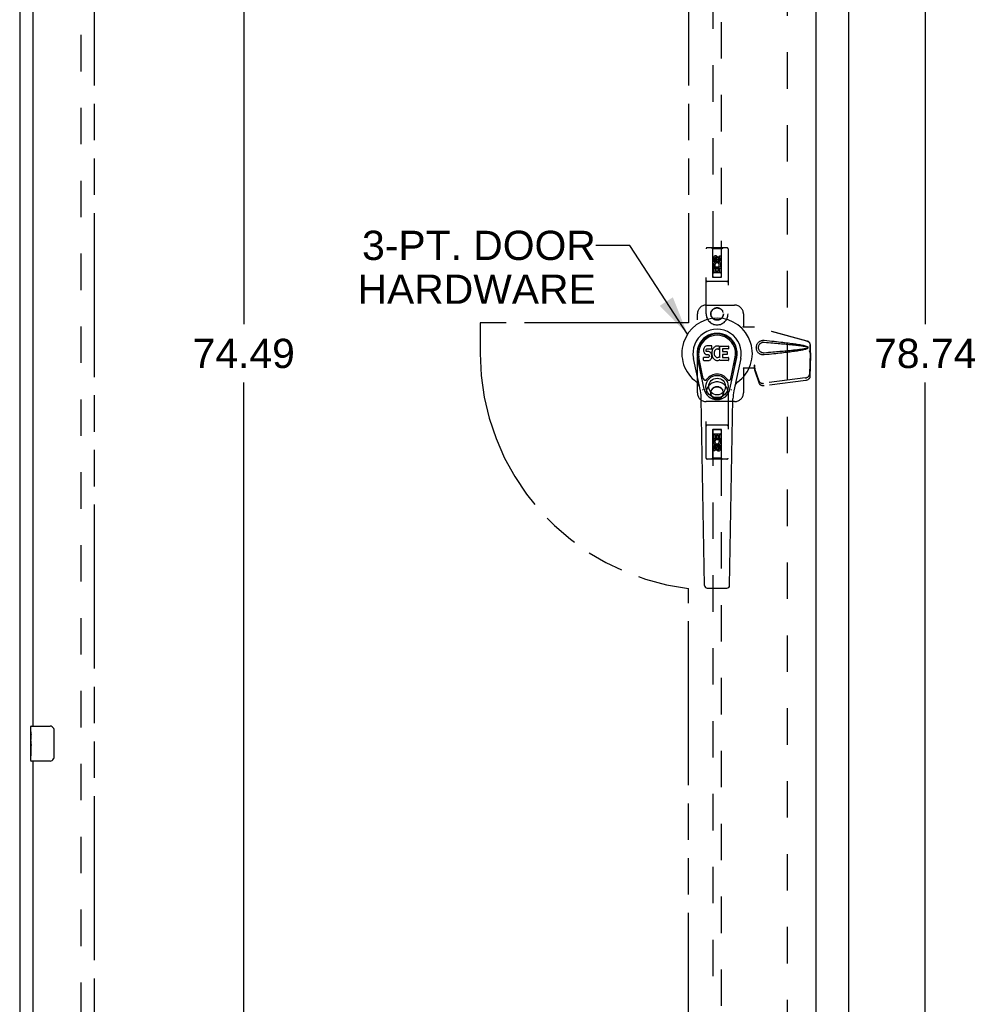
# Model space of a CAD drawing. Header units: inches. Extents: x 0 to 189, y 0 to 122.
# Tile 12 of 44: x 67 to 94, y 28 to 56. Entities that reach past the tile are written whole.
import ezdxf

# ---------------------------------------------------------------- set-up
doc = ezdxf.new("R2010")
doc.units = ezdxf.units.IN
doc.header["$LTSCALE"] = 10.388889
doc.header["$MEASUREMENT"] = 0
doc.linetypes.add('HIDDEN', pattern=[0.2, 0.1, -0.1])
doc.linetypes.add('PHANTOM', pattern=[0.8, 0.45, -0.05, 0.1, -0.05, 0.1, -0.05])
doc.layers.get('0').update_dxf_attribs({"linetype": 'CONTINUOUS'})
for name, color, linetype in [('02___PRT_ALL_AXES', 7, 'CONTINUOUS'), ('AVAIL_DOOR_SPACE', 7, 'CONTINUOUS'), ('DEFAULT_2', 8, 'HIDDEN'), ('DIMENSIONS', 7, 'CONTINUOUS')]:
    doc.layers.add(name, color=color, linetype=linetype)
doc.styles.get("Standard").update_dxf_attribs({"font": 'arial.ttf'})
doc.dimstyles.new('DIMSTYLE_1', dxfattribs={"dimtxt": 0.833333, "dimasz": 1.111111, "dimexe": 0.09, "dimexo": 0.07, "dimgap": 0.0375, "dimtad": 0, "dimtih": 1, "dimtoh": 1, "dimzin": 4, "dimdsep": 46, "dimtxsty": 'Standard', "dimblk": '_FILLED', "dimblk1": '_FILLED', "dimblk2": '_FILLED', "dimcen": 0.09, "dimazin": 1, "dimtfac": 1, "dimtdec": 3, "dimtofl": 0, "dimtmove": 0, "dimatfit": 3, "dimldrblk": '_FILLED', "dimfxl": 0, "dimtolj": 1, "dimtzin": 4, "dimarcsym": 0})
doc.dimstyles.get("Standard").update_dxf_attribs({"dimtxt": 0.944444, "dimasz": 1.111111, "dimexe": 0.09, "dimexo": 0.07, "dimgap": 0.09, "dimtad": 0, "dimtih": 1, "dimtoh": 1, "dimdec": 3, "dimzin": 4, "dimdsep": 46, "dimtxsty": 'Standard', "dimblk": '_FILLED', "dimblk1": '_FILLED', "dimblk2": '_FILLED', "dimcen": 0.09, "dimadec": 3, "dimazin": 1, "dimtp": 0.001, "dimtm": 0.001, "dimtfac": 1, "dimtdec": 3, "dimtofl": 0, "dimtmove": 0, "dimatfit": 3, "dimldrblk": '_FILLED', "dimfxl": 0, "dimtolj": 1, "dimtzin": 4, "dimarcsym": 0})

# ---------------------------------------------------------------- blocks, each defined once
blk = doc.blocks.new('_FILLED')
at = {"color": 0, "linetype": 'ByBlock'}
blk.add_solid([(0, 0), (-1, 0.2), (-1, -0.2)], dxfattribs=at)
blk = doc.blocks.new('*D2')
at = {"layer": 'DIMENSIONS', "color": 2, "linetype": 'Continuous'}
for p, q in [((91.389, 85.992), (93.963, 85.992)), ((92.963, 85.992), (92.963, 47.455)), ((92.963, 7.252), (92.963, 45.788)), ((91.389, 7.252), (93.963, 7.252))]:
    blk.add_line(p, q, dxfattribs=at)
at = {"layer": 'DIMENSIONS', "color": 2, "linetype": 'Continuous', "xscale": 1.1111111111, "yscale": 1.1111111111, "zscale": 1.1111111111}
for p, rotation in [((92.963, 85.992), 90), ((92.963, 7.252), 270)]:
    blk.add_blockref('_FILLED', p, dxfattribs=dict(at, rotation=rotation))
at = {"layer": 'DIMENSIONS', "color": 2, "linetype": 'Continuous', "insert": (92.963, 47.038), "char_height": 0.8333, "width": 2.91202, "attachment_point": 2, "line_spacing_factor": 0.9}
blk.add_mtext('78.74', dxfattribs=at)
blk = doc.blocks.new('*D8')
at = {"layer": 'DIMENSIONS', "color": 2, "linetype": 'Continuous'}
for p, q in [((73.545, 83.867), (73.545, 47.455)), ((73.545, 9.377), (73.545, 45.788))]:
    blk.add_line(p, q, dxfattribs=at)
at = {"layer": 'DIMENSIONS', "color": 2, "linetype": 'Continuous', "xscale": 1.1111111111, "yscale": 1.1111111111, "zscale": 1.1111111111}
for p, rotation in [((73.545, 83.867), 90), ((73.545, 9.377), 270)]:
    blk.add_blockref('_FILLED', p, dxfattribs=dict(at, rotation=rotation))
at = {"layer": 'DIMENSIONS', "color": 2, "linetype": 'Continuous', "insert": (73.545, 47.038), "char_height": 0.8333, "width": 2.91202, "attachment_point": 2, "line_spacing_factor": 0.9}
blk.add_mtext('74.49', dxfattribs=at)
blk = doc.blocks.new('*D12')
at = {"layer": 'DIMENSIONS', "color": 2, "linetype": 'Continuous'}
for p, q in [((86.22, 63.15), (83.913, 63.15)), ((89.845, 63.15), (92.068, 63.15))]:
    blk.add_line(p, q, dxfattribs=at)
at = {"layer": 'DIMENSIONS', "color": 2, "linetype": 'Continuous', "xscale": 1.1111111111, "yscale": 1.1111111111, "zscale": 1.1111111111}
blk.add_blockref('_FILLED', (86.22, 63.15), dxfattribs=at)
at = {"layer": 'DIMENSIONS', "color": 2, "linetype": 'Continuous', "xscale": 1.1111111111, "yscale": 1.1111111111, "zscale": 1.1111111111, "rotation": 180}
blk.add_blockref('_FILLED', (89.845, 63.15), dxfattribs=at)
at = {"layer": 'DIMENSIONS', "color": 2, "linetype": 'Continuous', "insert": (83.496, 63.566), "char_height": 0.8333, "width": 2.26456, "attachment_point": 3, "line_spacing_factor": 0.9}
blk.add_mtext('3.63', dxfattribs=at)

msp = doc.modelspace()

# ---------------------------------------------------------------- linework, layer by layer
at = {"color": 3, "linetype": 'Continuous'}
for p, q in [((67.161, 85.888), (67.161, 7.356)), ((90.783, 7.356), (90.783, 85.888)), ((89.845, 84.888), (89.845, 8.356)), ((67.536, 57.245), (67.536, 35.998)), ((67.536, 34.998), (67.536, 13.752))]:
    msp.add_line(p, q, dxfattribs=at)
at = {"color": 7, "linetype": 'Continuous'}
for p, q in [((86.649, 46.736), (86.647, 46.712)), ((86.647, 46.712), (86.648, 46.689)), ((86.648, 46.689), (86.652, 46.665)), ((86.654, 46.759), (86.649, 46.736)), ((86.652, 46.665), (86.66, 46.643)), ((86.663, 46.782), (86.654, 46.759)), ((86.66, 46.643), (86.673, 46.623)), ((86.677, 46.802), (86.663, 46.782)), ((86.673, 46.623), (86.689, 46.605)), ((86.685, 46.81), (86.677, 46.802)), ((86.695, 46.816), (86.685, 46.81)), ((86.689, 46.605), (86.709, 46.592)), ((86.716, 46.826), (86.695, 46.816)), ((86.709, 46.592), (86.72, 46.588)), ((86.74, 46.833), (86.716, 46.826)), ((86.718, 46.701), (86.719, 46.716)), ((86.719, 46.693), (86.718, 46.701)), ((86.719, 46.716), (86.721, 46.731)), ((86.721, 46.686), (86.719, 46.693)), ((86.721, 46.731), (86.724, 46.737)), ((86.725, 46.68), (86.721, 46.686)), ((86.724, 46.737), (86.729, 46.742)), ((86.732, 46.676), (86.725, 46.68)), ((86.729, 46.742), (86.744, 46.747)), ((86.746, 46.672), (86.732, 46.676)), ((86.879, 46.833), (86.74, 46.833)), ((86.744, 46.747), (86.759, 46.748)), ((86.77, 46.672), (86.746, 46.672)), ((86.759, 46.748), (86.872, 46.748)), ((86.794, 46.671), (86.77, 46.672)), ((86.817, 46.666), (86.794, 46.671)), ((86.828, 46.661), (86.817, 46.666)), ((86.838, 46.654), (86.828, 46.661)), ((86.855, 46.637), (86.838, 46.654)), ((86.868, 46.617), (86.855, 46.637)), ((86.878, 46.595), (86.868, 46.617)), ((86.872, 46.748), (86.877, 46.748)), ((86.877, 46.748), (86.879, 46.754)), ((86.884, 46.572), (86.878, 46.595)), ((86.881, 46.79), (86.879, 46.833)), ((86.879, 46.754), (86.88, 46.767)), ((86.884, 46.669), (86.879, 46.625)), ((86.879, 46.625), (86.88, 46.603)), ((86.88, 46.767), (86.881, 46.79)), ((86.88, 46.603), (86.883, 46.581)), ((86.888, 46.691), (86.884, 46.669)), ((86.894, 46.713), (86.888, 46.691)), ((86.902, 46.733), (86.894, 46.713)), ((86.913, 46.753), (86.902, 46.733)), ((86.926, 46.771), (86.913, 46.753)), ((86.941, 46.788), (86.926, 46.771)), ((86.957, 46.803), (86.941, 46.788)), ((86.949, 46.641), (86.948, 46.614)), ((86.948, 46.614), (86.95, 46.6)), ((86.952, 46.667), (86.949, 46.641)), ((86.95, 46.6), (86.953, 46.588)), ((86.956, 46.68), (86.952, 46.667)), ((86.962, 46.692), (86.956, 46.68)), ((86.975, 46.816), (86.957, 46.803)), ((86.976, 46.715), (86.962, 46.692)), ((86.996, 46.825), (86.975, 46.816)), ((86.984, 46.725), (86.976, 46.715)), ((86.995, 46.733), (86.984, 46.725)), ((87.02, 46.743), (86.995, 46.733)), ((87.017, 46.83), (86.996, 46.825)), ((87.04, 46.832), (87.017, 46.83)), ((87.033, 46.747), (87.02, 46.743)), ((87.046, 46.746), (87.033, 46.747)), ((87.062, 46.831), (87.04, 46.832)), ((87.059, 46.743), (87.046, 46.746)), ((87.072, 46.738), (87.059, 46.743)), ((87.073, 46.83), (87.062, 46.831)), ((87.084, 46.826), (87.073, 46.83)), ((87.104, 46.809), (87.078, 46.741)), ((87.102, 46.814), (87.084, 46.826)), ((87.113, 46.831), (87.349, 46.831)), ((87.113, 46.506), (87.113, 46.831)), ((87.183, 46.743), (87.183, 46.676)), ((87.349, 46.748), (87.187, 46.748)), ((87.187, 46.671), (87.319, 46.671)), ((87.323, 46.667), (87.323, 46.594)), ((87.354, 46.827), (87.354, 46.752)), ((86.556, 45.552), (86.359, 46.478)), ((86.667, 45.599), (86.475, 46.503)), ((86.523, 46.277), (86.478, 46.504)), ((86.59, 46.13), (86.516, 46.511)), ((86.649, 46.427), (86.649, 46.501)), ((86.713, 46.507), (86.654, 46.506)), ((86.654, 46.422), (86.798, 46.422)), ((86.774, 46.507), (86.713, 46.507)), ((86.72, 46.588), (86.732, 46.586)), ((86.732, 46.586), (86.779, 46.586)), ((86.789, 46.508), (86.774, 46.507)), ((86.779, 46.586), (86.787, 46.585)), ((86.787, 46.585), (86.794, 46.582)), ((86.795, 46.511), (86.789, 46.508)), ((86.794, 46.582), (86.8, 46.578)), ((86.801, 46.517), (86.795, 46.511)), ((86.798, 46.422), (86.81, 46.423)), ((86.8, 46.578), (86.805, 46.572)), ((86.81, 46.529), (86.801, 46.517)), ((86.805, 46.572), (86.811, 46.558)), ((86.813, 46.536), (86.81, 46.529)), ((86.81, 46.423), (86.821, 46.427)), ((86.811, 46.558), (86.814, 46.543)), ((86.814, 46.543), (86.813, 46.536)), ((86.821, 46.427), (86.841, 46.441)), ((86.841, 46.441), (86.858, 46.458)), ((86.858, 46.458), (86.865, 46.468)), ((86.865, 46.468), (86.87, 46.479)), ((86.87, 46.479), (86.879, 46.501)), ((86.879, 46.501), (86.885, 46.524)), ((86.883, 46.581), (86.888, 46.559)), ((86.887, 46.548), (86.884, 46.572)), ((86.885, 46.524), (86.887, 46.548)), ((86.888, 46.559), (86.895, 46.538)), ((86.895, 46.538), (86.916, 46.498)), ((86.916, 46.498), (86.929, 46.48)), ((86.929, 46.48), (86.943, 46.463)), ((86.943, 46.463), (86.96, 46.448)), ((86.953, 46.588), (86.963, 46.563)), ((86.96, 46.448), (86.977, 46.434)), ((86.963, 46.563), (86.976, 46.54)), ((86.976, 46.54), (86.985, 46.53)), ((86.977, 46.434), (86.987, 46.429)), ((86.985, 46.53), (86.995, 46.521)), ((86.987, 46.429), (86.998, 46.426)), ((86.995, 46.521), (87.006, 46.513)), ((86.998, 46.426), (87.019, 46.42)), ((87.006, 46.513), (87.019, 46.508)), ((87.019, 46.508), (87.032, 46.506)), ((87.019, 46.42), (87.041, 46.418)), ((87.032, 46.506), (87.045, 46.506)), ((87.041, 46.418), (87.064, 46.421)), ((87.045, 46.506), (87.058, 46.508)), ((87.058, 46.508), (87.071, 46.512)), ((87.064, 46.421), (87.085, 46.427)), ((87.071, 46.512), (87.083, 46.517)), ((87.083, 46.517), (87.094, 46.525)), ((87.085, 46.427), (87.104, 46.439)), ((87.101, 46.524), (87.113, 46.506)), ((87.115, 46.439), (87.104, 46.439)), ((87.104, 46.439), (87.104, 46.439)), ((87.115, 46.426), (87.115, 46.439)), ((87.35, 46.422), (87.119, 46.422)), ((87.184, 46.585), (87.184, 46.507)), ((87.319, 46.589), (87.189, 46.589)), ((87.189, 46.503), (87.35, 46.503)), ((87.355, 46.498), (87.355, 46.426)), ((87.399, 45.599), (87.591, 46.503)), ((87.475, 46.13), (87.55, 46.511)), ((87.707, 46.478), (87.509, 45.552)), ((87.543, 46.277), (87.587, 46.504)), ((86.638, 45.905), (86.59, 46.13)), ((87.428, 45.905), (87.475, 46.13)), ((86.675, 40.006), (86.582, 45.327)), ((87.391, 40.006), (87.484, 45.327)), ((86.754, 39.929), (87.312, 39.929)), ((67.476, 35.838), (67.476, 35.983)), ((67.491, 35.998), (68.031, 35.998)), ((68.131, 35.898), (68.131, 35.098)), ((67.476, 35.58), (67.476, 35.614)), ((67.476, 35.383), (67.476, 35.414)), ((67.476, 35.013), (67.476, 35.153)), ((68.031, 34.998), (67.491, 34.998))]:
    msp.add_line(p, q, dxfattribs=at)
for points in [[(86.635, 45.569), (86.633, 45.574), (86.631, 45.58), (86.63, 45.586), (86.629, 45.591)], [(87.437, 45.591), (87.436, 45.586), (87.434, 45.58), (87.433, 45.574), (87.431, 45.569)], [(68.124, 35.935), (68.126, 35.929), (68.128, 35.923), (68.129, 35.917), (68.13, 35.911), (68.131, 35.905), (68.131, 35.898)], [(68.131, 35.098), (68.131, 35.092), (68.13, 35.086), (68.129, 35.08), (68.128, 35.074), (68.126, 35.068), (68.124, 35.062)]]:
    msp.add_lwpolyline(points, dxfattribs=at)
for radius in [0.317, 0.238]:
    msp.add_circle((87.033, 45.677), radius, dxfattribs=at)
for centre, radius, start, end in [((87.033, 46.622), 1.004, 305.5066, 234.4934), ((87.033, 46.622), 0.689, 347.9703, 192.0297), ((87.033, 46.622), 0.571, 347.9703, 192.0297), ((87.033, 46.612), 0.527, 348.9402, 191.0594), ((87.074, 46.743), 0.00448, 246.1578, 339.0016), ((87.1, 46.811), 0.00448, 339.0016, 51.8729), ((87.187, 46.743), 0.00448, 90, 180), ((87.187, 46.676), 0.00448, 180, 270), ((87.319, 46.667), 0.00448, 0, 90), ((87.319, 46.594), 0.00448, 270, 360), ((87.349, 46.827), 0.00448, 0, 90), ((87.349, 46.752), 0.00448, 270, 360), ((86.654, 46.501), 0.00448, 90, 180.0119), ((86.654, 46.427), 0.00483, 180, 270), ((87.097, 46.521), 0.00448, 34.0893, 127.3444), ((87.119, 46.426), 0.00448, 180, 270), ((87.189, 46.585), 0.00448, 90, 180), ((87.189, 46.507), 0.00448, 180, 270), ((87.35, 46.498), 0.00448, 0, 90), ((87.35, 46.426), 0.00448, 270, 360), ((87.033, 45.677), 0.354, 35.4237, 144.5763), ((86.335, 45.644), 0.197, 12.0297, 54.4934), ((86.696, 45.917), 0.0591, 192.0297, 324.5763), ((87.37, 45.917), 0.0591, 215.4237, 347.9703), ((87.73, 45.644), 0.197, 125.5066, 167.9703), ((85.401, 45.306), 1.181, 1, 12.0297), ((87.033, 45.677), 0.374, 192.0297, 347.9703), ((88.665, 45.306), 1.181, 167.9703, 179), ((86.754, 40.008), 0.0787, 181, 270), ((87.312, 40.008), 0.0787, 270, 359), ((67.491, 35.983), 0.015, 90, 180), ((68.031, 35.898), 0.1, 21.1999, 90), ((67.491, 35.013), 0.015, 180, 270), ((68.031, 35.098), 0.1, 270, 338.7946)]:
    msp.add_arc(centre, radius, start, end, dxfattribs=at)
msp.add_ellipse((87.033, 46.612), major_axis=(0, 0.565), ratio=0.999848, start_param=-1.76365, end_param=1.76365, dxfattribs=at)
at = {"layer": '02___PRT_ALL_AXES', "color": 8, "linetype": 'HIDDEN'}
for p, q in [((87.097, 49.401), (87.139, 49.401)), ((87.097, 49.308), (87.097, 49.401)), ((87.139, 49.401), (87.139, 49.308)), ((86.926, 49.245), (86.926, 49.337)), ((86.969, 49.245), (86.926, 49.245)), ((86.969, 49.337), (86.969, 49.245)), ((87.013, 49.308), (87.013, 49.337)), ((87.054, 49.351), (87.054, 49.305)), ((86.926, 49.088), (87.104, 49.088)), ((86.926, 48.932), (86.926, 49.088)), ((86.969, 48.932), (86.926, 48.932)), ((86.974, 49.113), (86.935, 49.096)), ((87.011, 49.046), (86.969, 49.046)), ((86.969, 49.046), (86.969, 48.932)), ((87.011, 48.953), (87.011, 49.046)), ((87.054, 48.953), (87.011, 48.953)), ((87.097, 49.046), (87.054, 49.046)), ((87.054, 49.046), (87.054, 48.953)), ((87.104, 49.088), (87.085, 49.101)), ((87.097, 48.932), (87.097, 49.046)), ((87.139, 48.932), (87.097, 48.932)), ((87.129, 49.092), (87.127, 49.088)), ((87.127, 49.088), (87.139, 49.088)), ((87.139, 49.088), (87.139, 48.932)), ((86.926, 44.311), (86.969, 44.311)), ((86.926, 44.155), (86.926, 44.311)), ((86.939, 44.155), (86.926, 44.155)), ((86.937, 44.152), (86.939, 44.155)), ((87.14, 44.155), (86.962, 44.155)), ((86.962, 44.155), (86.981, 44.142)), ((86.969, 44.311), (86.969, 44.198)), ((86.969, 44.198), (87.012, 44.198)), ((87.012, 44.29), (87.055, 44.29)), ((87.012, 44.198), (87.012, 44.29)), ((87.055, 44.29), (87.055, 44.198)), ((87.055, 44.198), (87.097, 44.198)), ((87.091, 44.131), (87.131, 44.148)), ((87.097, 44.311), (87.14, 44.311)), ((87.097, 44.198), (87.097, 44.311)), ((87.14, 44.311), (87.14, 44.155)), ((86.926, 43.843), (86.926, 43.935)), ((86.969, 43.843), (86.926, 43.843)), ((86.969, 43.935), (86.969, 43.843)), ((87.012, 43.893), (87.012, 43.939)), ((87.053, 43.935), (87.053, 43.907)), ((87.097, 43.999), (87.14, 43.999)), ((87.097, 43.907), (87.097, 43.999)), ((87.14, 43.999), (87.14, 43.907))]:
    msp.add_line(p, q, dxfattribs=at)
at = {"layer": '02___PRT_ALL_AXES', "color": 7, "linetype": 'Continuous'}
for p, q in [((67.476, 35.838), (67.476, 35.983)), ((67.476, 35.58), (67.476, 35.837)), ((67.482, 35.781), (67.476, 35.781)), ((67.483, 35.614), (67.483, 35.75)), ((67.476, 35.614), (67.483, 35.614)), ((67.476, 35.013), (67.476, 35.577)), ((67.477, 35.551), (67.476, 35.551)), ((67.476, 35.419), (67.482, 35.419)), ((67.476, 35.383), (67.483, 35.383)), ((67.483, 35.153), (67.483, 35.383)), ((67.476, 35.32), (67.483, 35.32)), ((67.476, 35.153), (67.483, 35.153))]:
    msp.add_line(p, q, dxfattribs=at)
for points in [[(67.476, 35.838), (67.476, 35.834), (67.476, 35.829), (67.477, 35.824), (67.478, 35.818), (67.479, 35.811), (67.48, 35.803), (67.48, 35.795), (67.481, 35.787)], [(67.481, 35.787), (67.482, 35.778), (67.482, 35.769), (67.483, 35.759), (67.483, 35.75)], [(67.476, 35.58), (67.476, 35.572), (67.477, 35.563), (67.477, 35.553)], [(67.477, 35.553), (67.478, 35.542), (67.479, 35.531), (67.48, 35.519), (67.481, 35.507), (67.482, 35.495), (67.482, 35.482), (67.483, 35.469), (67.483, 35.456), (67.483, 35.444), (67.482, 35.431), (67.482, 35.418), (67.481, 35.406), (67.48, 35.394)]]:
    msp.add_lwpolyline(points, dxfattribs=at)
at = {"layer": '02___PRT_ALL_AXES', "color": 8, "linetype": 'HIDDEN'}
for centre, radius in [((87.033, 49.294), 0.085), ((87.033, 47.747), 0.172), ((87.033, 45.497), 0.172), ((87.033, 43.949), 0.085)]:
    msp.add_circle(centre, radius, dxfattribs=at)
for centre, radius, start, end in [((86.991, 49.337), 0.0644, 12.2995, 180.0775), ((87.033, 49.138), 0.107, 334.2636, 203.4027), ((86.991, 49.337), 0.0219, 359.9011, 180), ((87.033, 49.138), 0.0639, 324.8895, 203.4026), ((87.076, 49.308), 0.0635, 180, 360), ((87.075, 49.308), 0.0219, 190.307, 360), ((87.033, 44.106), 0.107, 154.2636, 23.4027), ((87.033, 44.106), 0.0639, 144.8895, 23.4026), ((86.99, 43.935), 0.0635, 0, 180), ((86.991, 43.935), 0.0219, 10.307, 180), ((87.075, 43.907), 0.0644, 192.2995, 0.0775), ((87.075, 43.907), 0.0219, 179.9011, 360)]:
    msp.add_arc(centre, radius, start, end, dxfattribs=at)
at = {"layer": '02___PRT_ALL_AXES', "color": 7, "linetype": 'Continuous'}
msp.add_ellipse((67.739, 35.414), major_axis=(0.263, 0), ratio=0.432808, start_param=3.141593, end_param=3.321581, dxfattribs=at)
at = {"layer": 'AVAIL_DOOR_SPACE', "color": 40, "linetype": 'PHANTOM'}
for p, q in [((69.286, 83.867), (69.286, 9.377)), ((86.22, 83.867), (86.22, 47.497)), ((86.22, 47.497), (80.283, 47.497)), ((80.283, 47.497), (80.283, 46.622)), ((86.22, 9.377), (86.22, 39.921))]:
    msp.add_line(p, q, dxfattribs=at)
msp.add_arc((87.033, 46.622), 6.75, 180, 263.0865, dxfattribs=at)
at = {"layer": 'DEFAULT_2', "color": 8, "linetype": 'HIDDEN'}
for p, q in [((68.911, 8.95), (68.911, 84.294)), ((89.033, 84.294), (89.033, 8.95)), ((86.908, 83.924), (86.908, 48.793)), ((87.158, 48.793), (87.158, 83.924)), ((86.72, 47.747), (86.72, 49.604)), ((87.315, 49.634), (86.75, 49.634)), ((86.903, 49.604), (86.873, 49.634)), ((87.163, 49.604), (86.903, 49.604)), ((86.903, 49.604), (86.906, 48.794)), ((87.159, 48.794), (87.163, 49.604)), ((87.163, 49.604), (87.193, 49.634)), ((87.345, 49.604), (87.345, 47.747)), ((87.033, 49.366), (86.97, 49.33)), ((86.97, 49.33), (86.98, 49.324)), ((86.97, 49.33), (86.97, 49.258)), ((86.97, 49.258), (86.98, 49.264)), ((86.97, 49.258), (87.033, 49.222)), ((87.033, 49.355), (86.98, 49.324)), ((86.98, 49.324), (86.98, 49.264)), ((86.98, 49.264), (87.033, 49.233)), ((87.095, 49.33), (87.033, 49.366)), ((87.033, 49.366), (87.033, 49.355)), ((87.085, 49.324), (87.033, 49.355)), ((87.033, 49.233), (87.085, 49.264)), ((87.033, 49.222), (87.095, 49.258)), ((87.033, 49.222), (87.033, 49.233)), ((87.095, 49.33), (87.085, 49.324)), ((87.085, 49.264), (87.085, 49.324)), ((87.095, 49.258), (87.085, 49.264)), ((87.095, 49.258), (87.095, 49.33)), ((87.16, 49.044), (86.905, 49.044)), ((87.118, 48.919), (86.948, 48.919)), ((87.315, 48.669), (86.75, 48.669)), ((86.906, 48.794), (87.159, 48.794)), ((86.908, 48.796), (87.158, 48.796)), ((86.908, 48.793), (87.158, 48.793)), ((86.72, 47.997), (87.533, 47.997)), ((86.47, 45.497), (86.47, 47.747)), ((87.783, 47.747), (87.783, 47.394)), ((87.78, 47.377), (87.783, 47.394)), ((87.78, 47.377), (88.101, 47.377)), ((87.787, 47.377), (87.783, 47.394)), ((89.591, 46.974), (88.093, 47.377)), ((89.598, 46.974), (88.101, 47.377)), ((89.661, 46.706), (89.683, 46.624)), ((89.682, 46.635), (89.663, 46.02)), ((89.669, 46.706), (89.691, 46.624)), ((89.682, 46.635), (89.696, 46.564)), ((89.683, 46.624), (89.683, 46.854)), ((89.691, 46.624), (89.683, 46.624)), ((89.685, 46.652), (89.693, 46.595)), ((89.691, 46.624), (89.691, 46.854)), ((89.693, 46.595), (89.694, 46.584)), ((89.696, 46.564), (89.677, 45.949)), ((89.694, 46.584), (89.695, 46.574)), ((89.695, 46.574), (89.696, 46.564)), ((88.101, 46.197), (87.78, 46.197)), ((87.78, 46.197), (87.783, 46.18)), ((87.787, 46.197), (87.783, 46.18)), ((87.783, 46.18), (87.783, 45.497)), ((88.101, 46.284), (88.093, 46.284)), ((88.093, 46.284), (88.093, 46.197)), ((88.231, 45.826), (88.099, 46.21)), ((88.113, 46.139), (88.099, 46.21)), ((88.101, 46.284), (88.101, 46.197)), ((88.245, 45.755), (88.113, 46.139)), ((89.546, 45.921), (88.358, 45.769)), ((89.559, 45.85), (88.372, 45.698)), ((86.72, 43.639), (86.72, 45.497)), ((87.345, 45.497), (87.345, 43.639)), ((87.533, 45.247), (86.72, 45.247)), ((87.315, 44.574), (86.75, 44.574)), ((86.906, 44.449), (86.903, 43.639)), ((86.906, 44.449), (87.159, 44.449)), ((87.158, 44.451), (86.908, 44.451)), ((86.908, 44.451), (86.908, 9.319)), ((87.158, 44.448), (86.908, 44.448)), ((87.158, 9.319), (87.158, 44.451)), ((87.163, 43.639), (87.159, 44.449)), ((86.905, 44.199), (87.16, 44.199)), ((86.948, 44.324), (87.118, 44.324)), ((87.033, 44.022), (86.97, 43.986)), ((86.97, 43.986), (86.98, 43.98)), ((86.97, 43.986), (86.97, 43.914)), ((86.97, 43.914), (86.98, 43.919)), ((86.97, 43.914), (87.033, 43.877)), ((87.033, 44.01), (86.98, 43.98)), ((86.98, 43.98), (86.98, 43.919)), ((86.98, 43.919), (87.033, 43.889)), ((87.095, 43.986), (87.033, 44.022)), ((87.033, 44.022), (87.033, 44.01)), ((87.085, 43.98), (87.033, 44.01)), ((87.033, 43.889), (87.085, 43.919)), ((87.033, 43.877), (87.095, 43.914)), ((87.033, 43.877), (87.033, 43.889)), ((87.095, 43.986), (87.085, 43.98)), ((87.085, 43.919), (87.085, 43.98)), ((87.095, 43.914), (87.085, 43.919)), ((87.095, 43.914), (87.095, 43.986)), ((87.315, 43.609), (86.75, 43.609)), ((86.903, 43.639), (86.873, 43.609)), ((87.163, 43.639), (86.903, 43.639)), ((87.163, 43.639), (87.193, 43.609))]:
    msp.add_line(p, q, dxfattribs=at)
for points in [[(88.377, 46.579), (88.364, 46.578), (88.351, 46.578), (88.338, 46.579), (88.325, 46.58), (88.312, 46.583), (88.3, 46.586), (88.288, 46.59), (88.276, 46.594), (88.264, 46.6), (88.253, 46.606), (88.241, 46.613), (88.23, 46.622), (88.218, 46.631), (88.207, 46.642), (88.196, 46.655), (88.186, 46.669), (88.177, 46.685), (88.169, 46.701), (88.162, 46.717), (88.157, 46.734), (88.153, 46.751), (88.151, 46.769), (88.15, 46.786), (88.151, 46.803), (88.153, 46.821), (88.156, 46.838), (88.161, 46.855), (88.168, 46.871), (88.176, 46.888), (88.185, 46.903), (88.195, 46.917), (88.206, 46.93), (88.217, 46.941), (88.229, 46.951), (88.24, 46.959), (88.252, 46.967), (88.263, 46.973), (88.275, 46.979), (88.287, 46.984), (88.299, 46.988), (88.312, 46.991), (88.325, 46.993), (88.338, 46.995)], [(88.377, 46.632), (88.367, 46.632), (88.358, 46.632), (88.349, 46.633), (88.339, 46.634), (88.33, 46.636), (88.321, 46.638), (88.312, 46.641), (88.303, 46.645), (88.295, 46.649), (88.287, 46.653), (88.279, 46.659), (88.27, 46.665), (88.262, 46.672), (88.254, 46.68), (88.246, 46.689), (88.239, 46.699), (88.232, 46.71), (88.227, 46.721), (88.222, 46.732), (88.218, 46.743), (88.216, 46.754), (88.214, 46.765), (88.213, 46.776), (88.212, 46.786), (88.213, 46.796), (88.214, 46.807), (88.215, 46.818), (88.218, 46.828), (88.221, 46.84), (88.226, 46.851), (88.231, 46.862), (88.238, 46.873), (88.245, 46.883), (88.253, 46.893), (88.261, 46.901), (88.269, 46.908), (88.277, 46.914), (88.286, 46.92), (88.294, 46.925), (88.303, 46.929), (88.312, 46.932), (88.32, 46.935), (88.33, 46.938), (88.339, 46.94), (88.348, 46.941), (88.358, 46.942), (88.367, 46.942), (88.377, 46.941)], [(88.338, 46.995), (88.351, 46.996), (88.364, 46.996), (88.377, 46.995)], [(88.377, 46.995), (88.452, 46.987), (88.525, 46.98), (88.595, 46.973), (88.662, 46.966), (88.726, 46.959), (88.787, 46.952), (88.846, 46.945), (88.903, 46.939), (88.957, 46.932), (89.009, 46.926), (89.059, 46.92), (89.107, 46.914), (89.152, 46.908), (89.196, 46.902), (89.238, 46.896), (89.279, 46.89), (89.317, 46.884), (89.354, 46.878), (89.39, 46.871), (89.423, 46.865), (89.456, 46.859), (89.486, 46.852), (89.516, 46.846), (89.544, 46.838), (89.57, 46.83), (89.595, 46.822)], [(88.377, 46.941), (88.44, 46.936), (88.501, 46.931), (88.56, 46.926), (88.617, 46.921), (88.672, 46.916), (88.725, 46.912), (88.776, 46.907), (88.825, 46.903), (88.871, 46.898), (88.916, 46.894), (88.959, 46.89), (89.001, 46.886), (89.04, 46.883), (89.078, 46.879), (89.114, 46.875), (89.148, 46.872), (89.181, 46.868), (89.212, 46.865), (89.242, 46.862), (89.272, 46.859), (89.3, 46.856), (89.327, 46.852), (89.355, 46.849), (89.381, 46.846), (89.408, 46.842), (89.435, 46.839), (89.462, 46.835), (89.489, 46.831), (89.516, 46.827), (89.542, 46.822), (89.569, 46.817), (89.595, 46.811)], [(89.591, 46.974), (89.604, 46.97), (89.616, 46.965), (89.628, 46.958), (89.638, 46.949), (89.648, 46.94), (89.657, 46.93), (89.665, 46.919), (89.671, 46.907), (89.676, 46.894), (89.68, 46.881), (89.682, 46.867), (89.683, 46.854)], [(89.691, 46.854), (89.69, 46.867), (89.688, 46.881), (89.684, 46.894), (89.679, 46.907), (89.673, 46.919), (89.665, 46.93), (89.656, 46.94), (89.646, 46.949), (89.635, 46.958), (89.624, 46.965), (89.611, 46.97), (89.598, 46.974)], [(89.595, 46.763), (89.569, 46.757), (89.542, 46.751), (89.516, 46.747), (89.489, 46.743), (89.462, 46.739), (89.435, 46.735), (89.409, 46.731), (89.382, 46.728), (89.355, 46.725), (89.328, 46.721), (89.3, 46.718), (89.272, 46.715), (89.243, 46.712), (89.213, 46.709), (89.182, 46.705), (89.149, 46.702), (89.115, 46.698), (89.079, 46.695), (89.041, 46.691), (89.002, 46.687), (88.96, 46.683), (88.917, 46.679), (88.872, 46.675), (88.825, 46.671), (88.776, 46.667), (88.726, 46.662), (88.673, 46.658), (88.618, 46.653), (88.561, 46.648), (88.502, 46.643), (88.44, 46.638), (88.377, 46.632)], [(89.595, 46.752), (89.572, 46.744), (89.548, 46.737), (89.523, 46.73), (89.497, 46.723), (89.469, 46.717), (89.44, 46.711), (89.409, 46.706), (89.377, 46.7), (89.344, 46.694), (89.31, 46.689), (89.274, 46.683), (89.236, 46.678), (89.197, 46.672), (89.156, 46.667), (89.114, 46.661), (89.07, 46.655), (89.024, 46.649), (88.976, 46.644), (88.926, 46.638), (88.875, 46.632), (88.821, 46.625), (88.765, 46.619), (88.706, 46.613), (88.645, 46.606), (88.582, 46.6), (88.516, 46.593), (88.448, 46.586), (88.377, 46.579)], [(89.595, 46.822), (89.601, 46.819), (89.606, 46.815), (89.611, 46.81), (89.615, 46.805), (89.617, 46.799), (89.619, 46.793), (89.619, 46.787), (89.619, 46.781), (89.617, 46.775), (89.615, 46.769), (89.611, 46.764), (89.606, 46.759), (89.601, 46.755), (89.595, 46.752)], [(89.595, 46.811), (89.6, 46.809), (89.605, 46.807), (89.609, 46.803), (89.612, 46.8), (89.614, 46.796), (89.615, 46.791), (89.616, 46.787), (89.615, 46.782), (89.614, 46.778), (89.611, 46.774), (89.608, 46.77), (89.605, 46.767), (89.6, 46.764), (89.595, 46.763)], [(89.661, 46.706), (89.666, 46.686), (89.672, 46.667), (89.677, 46.648), (89.683, 46.63), (89.688, 46.612), (89.693, 46.595)], [(89.669, 46.706), (89.671, 46.696), (89.674, 46.687), (89.677, 46.677), (89.679, 46.668), (89.682, 46.66), (89.685, 46.652)], [(89.685, 46.652), (89.684, 46.649), (89.684, 46.646), (89.683, 46.643), (89.683, 46.641), (89.683, 46.638), (89.682, 46.635)], [(88.093, 46.284), (88.096, 46.264), (88.098, 46.244), (88.101, 46.224), (88.104, 46.205), (88.11, 46.159)], [(88.1, 46.226), (88.1, 46.22), (88.1, 46.218), (88.1, 46.215), (88.1, 46.213), (88.099, 46.21)], [(88.101, 46.264), (88.1, 46.244), (88.1, 46.235), (88.1, 46.226)], [(88.101, 46.284), (88.101, 46.274), (88.101, 46.264)], [(88.108, 46.177), (88.106, 46.188), (88.104, 46.206), (88.102, 46.222), (88.101, 46.236), (88.101, 46.249), (88.101, 46.257)], [(88.11, 46.159), (88.112, 46.144), (88.113, 46.139)], [(88.231, 45.826), (88.236, 45.817), (88.241, 45.808), (88.248, 45.799), (88.257, 45.792), (88.267, 45.785), (88.278, 45.779), (88.29, 45.775), (88.302, 45.771), (88.316, 45.769), (88.33, 45.768), (88.344, 45.768), (88.358, 45.769)], [(88.372, 45.698), (88.357, 45.696), (88.343, 45.696), (88.329, 45.698), (88.316, 45.7), (88.303, 45.704), (88.291, 45.708), (88.28, 45.714), (88.271, 45.721), (88.262, 45.728), (88.255, 45.737), (88.249, 45.746), (88.245, 45.755)], [(89.546, 45.921), (89.561, 45.924), (89.576, 45.928), (89.59, 45.933), (89.604, 45.94), (89.617, 45.947), (89.628, 45.956), (89.638, 45.966), (89.647, 45.976), (89.654, 45.986), (89.659, 45.998), (89.662, 46.009), (89.663, 46.02)], [(89.677, 45.949), (89.675, 45.938), (89.672, 45.927), (89.667, 45.915), (89.66, 45.905), (89.652, 45.895), (89.642, 45.885), (89.63, 45.876), (89.618, 45.869), (89.604, 45.862), (89.59, 45.857), (89.575, 45.853), (89.559, 45.85)]]:
    msp.add_lwpolyline(points, dxfattribs=at)
for centre, radius in [((87.033, 49.294), 0.0845), ((87.033, 47.747), 0.18), ((87.033, 45.497), 0.18), ((87.033, 43.949), 0.0845)]:
    msp.add_circle(centre, radius, dxfattribs=at)
for centre, radius, start, end in [((86.75, 49.604), 0.03, 90, 180), ((87.315, 49.604), 0.03, 0, 90), ((86.948, 48.879), 0.04, 90, 180), ((87.118, 48.879), 0.04, 0, 90), ((86.75, 48.699), 0.03, 180, 270), ((86.948, 48.834), 0.04, 180, 270), ((87.118, 48.834), 0.04, 270, 360), ((87.315, 48.699), 0.03, 270, 360), ((86.72, 47.747), 0.25, 90, 180), ((87.533, 47.747), 0.25, 0, 90), ((87.033, 47.747), 0.312, 180, 360), ((87.033, 45.497), 0.312, 0, 180), ((86.72, 45.497), 0.25, 180, 270), ((87.533, 45.497), 0.25, 270, 360), ((86.75, 44.544), 0.03, 90, 180), ((86.948, 44.409), 0.04, 90, 180), ((86.948, 44.364), 0.04, 180, 270), ((87.118, 44.409), 0.04, 0, 90), ((87.118, 44.364), 0.04, 270, 360), ((87.315, 44.544), 0.03, 0, 90), ((86.75, 43.639), 0.03, 180, 270), ((87.315, 43.639), 0.03, 270, 360)]:
    msp.add_arc(centre, radius, start, end, dxfattribs=at)

# ---------------------------------------------------------------- texts
at = {"layer": 'DIMENSIONS', "color": 2, "linetype": 'Continuous', "insert": (83.577, 50.118), "char_height": 0.8333, "width": 6.77819, "attachment_point": 3, "line_spacing_factor": 0.9}
msp.add_mtext('3-PT. DOOR\\PHARDWARE', dxfattribs=at)

# ---------------------------------------------------------------- dimensions: what is measured, and where the dimension line sits
at = {"layer": 'DIMENSIONS', "color": 2, "linetype": 'Continuous'}
for base, p1, p2, picture, middle in [((92.963, 7.252), (91.319, 85.992), (91.319, 7.252), '*D2', (92.963, 46.617)), ((73.545, 9.377), (86.22, 83.867), (86.22, 9.377), '*D8', (73.544, 46.617))]:
    dim = msp.add_linear_dim(base=base, p1=p1, p2=p2, angle=270, text='<>\\P[]', dimstyle='DIMSTYLE_1', dxfattribs=at)
    dim.commit()
    dim.dimension.update_dxf_attribs({"geometry": picture, "text_midpoint": middle, "dimtype": 160})
dim = msp.add_linear_dim(base=(89.845405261, 63.149706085), p1=(86.220405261, 83.866816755), p2=(89.845405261, 8.355816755), text='<>\\P[]', dimstyle='DIMSTYLE_1', dxfattribs=at)
dim.commit()
dim.dimension.update_dxf_attribs({"geometry": '*D12', "text_midpoint": (82.362991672, 63.145059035), "dimtype": 160})

# ---------------------------------------------------------------- leaders
at = {"layer": 'DIMENSIONS', "color": 2, "linetype": 'Continuous', "annotation_type": 0, "has_hookline": 1, "hookline_direction": 1, "text_width": 6.635}
msp.add_leader([(86.191, 47.168), (84.547, 49.701), (83.577, 49.701)], dimstyle='Standard', override={"dimtad": 0}, dxfattribs=at)

doc.saveas('drawing.dxf')
